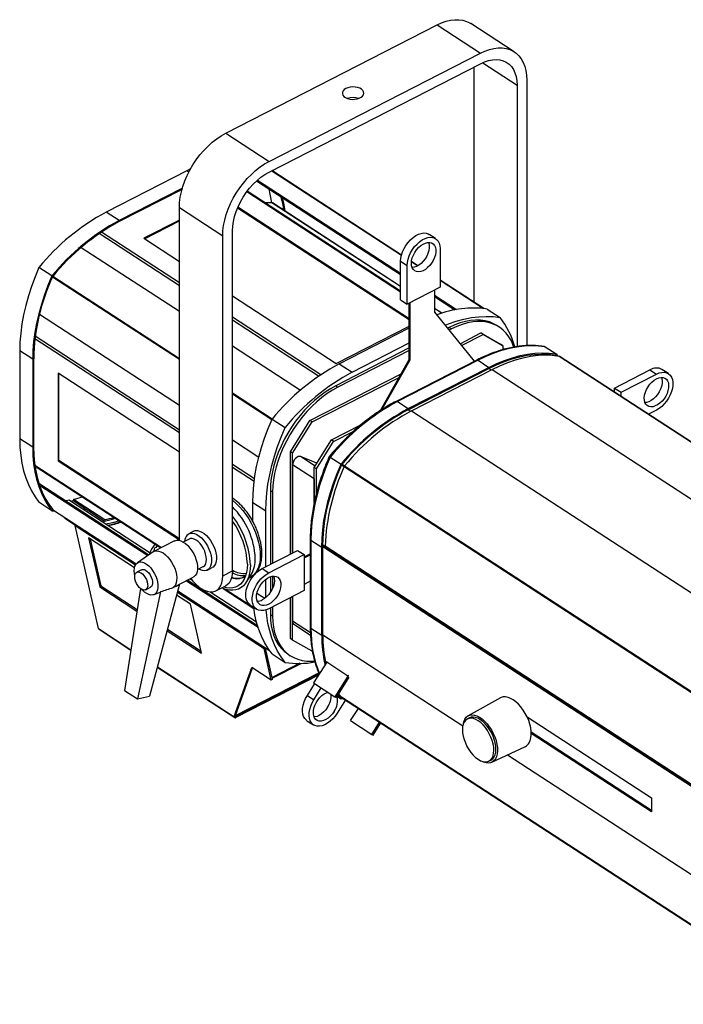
# Model space of a CAD drawing. Header units: millimetres. Extents: x 13 to 1260, y -855 to 464.
# Tile 2 of 4: x 518 to 924, y -749 to -146. Entities that reach past the tile are written whole.
import ezdxf

# ---------------------------------------------------------------- set-up
doc = ezdxf.new("R2010")
doc.units = ezdxf.units.MM

msp = doc.modelspace()

# ---------------------------------------------------------------- linework, layer by layer
at = {"color": 7, "linetype": 'Continuous', "lineweight": 25}
for p, q in [((643.94, -215.22), (773.34, -148.93)), ((773.34, -148.93), (799.89, -166.2)), ((820.61, -165.38), (794.07, -148.11)), ((670.49, -232.49), (799.89, -166.2)), ((670.49, -239.02), (799.89, -172.74)), ((795.78, -174.84), (795.78, -318.6)), ((801.31, -172.06), (822.33, -185.74)), ((822.33, -185.74), (822.33, -345.91)), ((828.32, -182.67), (828.32, -345.34)), ((643.94, -215.22), (670.49, -232.49)), ((620.05, -238.22), (570.68, -263.5)), ((622.38, -237.06), (620.05, -238.22)), ((621.32, -239.04), (620.05, -238.22)), ((672.12, -238.18), (751.59, -289.88)), ((751.6, -289.85), (672.16, -238.16)), ((662.81, -244.43), (751.06, -301.85)), ((663.35, -243.95), (751.06, -301.02)), ((617.36, -248.85), (578.64, -268.69)), ((617.14, -249.62), (578.64, -269.34)), ((751.06, -312.49), (656.78, -251.15)), ((751.06, -311.88), (657.08, -250.74)), ((672.15, -257.86), (668.04, -257.87)), ((751.06, -309.19), (672.15, -257.86)), ((751.06, -309.06), (672.52, -257.96)), ((578.64, -268.69), (570.68, -263.5)), ((615.52, -260.8), (642.06, -278.08)), ((615.52, -464.6), (615.52, -260.8)), ((651.19, -260.89), (756.37, -329.32)), ((756.37, -328.83), (651.36, -260.51)), ((615.52, -268.49), (593.82, -279.61)), ((594.24, -279.88), (615.52, -268.98)), ((615.52, -308.62), (566.41, -276.67)), ((567.93, -275.65), (615.52, -306.61)), ((648.05, -483.23), (648.05, -275.01)), ((772.5, -279.79), (768.52, -277.2)), ((593.82, -279.61), (615.52, -293.72)), ((642.06, -486.29), (642.06, -278.08)), ((555.42, -285.14), (615.52, -324.24)), ((555.78, -284.84), (555.63, -285.28)), ((775.23, -285.93), (775.23, -309.61)), ((751.06, -293.69), (755.04, -296.28)), ((751.06, -317.37), (751.06, -293.69)), ((761.67, -296.4), (757.72, -293.83)), ((757.72, -293.87), (761.63, -296.42)), ((537.49, -302.65), (529.52, -297.47)), ((755.04, -319.96), (755.04, -296.28)), ((537.83, -303.11), (615.52, -353.66)), ((538.07, -302.73), (615.52, -353.11)), ((801.95, -322.61), (775.23, -305.23)), ((775.23, -305.27), (801.88, -322.6)), ((775.23, -309.61), (755.04, -319.96)), ((771.78, -311.38), (771.78, -324.81)), ((648.05, -314.89), (711.62, -356.25)), ((751.06, -317.37), (755.04, -319.96)), ((756.37, -353.77), (756.37, -319.28)), ((756.9, -354.11), (756.9, -319.01)), ((771.78, -314.5), (785.2, -323.23)), ((771.78, -315.33), (784.21, -323.42)), ((776.3, -325.48), (771.78, -322.54)), ((776.16, -325.52), (771.78, -322.68)), ((771.78, -324.81), (796.16, -354.91)), ((803.96, -322.91), (811.93, -328.09)), ((529.91, -326.16), (529.84, -326.23)), ((529.87, -326.14), (615.52, -381.86)), ((648.05, -327.77), (702.22, -363.02)), ((700.71, -364.05), (648.05, -329.79)), ((773.44, -326.45), (772.74, -325.99)), ((711.62, -356.25), (756.37, -333.33)), ((713.44, -356.39), (756.37, -334.4)), ((780.87, -334.21), (779.83, -334.75)), ((782.2, -335.08), (780.71, -335.84)), ((780.87, -334.21), (782.2, -335.08)), ((787.43, -344.13), (800.24, -337.56)), ((801.57, -338.42), (800.24, -337.56)), ((800.24, -337.56), (812.21, -344.5)), ((811.37, -333.92), (810.05, -333.05)), ((615.52, -398.8), (527.03, -341.24)), ((527.27, -339.4), (615.52, -396.82)), ((721.4, -361.57), (756.37, -343.66)), ((788.31, -345.22), (801.57, -338.42)), ((801.57, -338.42), (813.54, -345.36)), ((525.68, -353.62), (517.72, -348.44)), ((517.72, -348.44), (517.72, -402.33)), ((648.05, -345.41), (689.77, -372.55)), ((756.37, -346.76), (711.31, -369.84)), ((756.37, -348.31), (712.63, -370.71)), ((813.54, -345.36), (812.21, -344.5)), ((813.54, -345.36), (813.54, -347.81)), ((839.6, -346.09), (846.24, -350.41)), ((525.68, -353.62), (525.68, -407.52)), ((526.28, -353.32), (526.28, -407.21)), ((738.69, -385.02), (756.37, -353.77)), ((739.83, -384.3), (756.9, -354.11)), ((797.63, -354.16), (748.26, -379.44)), ((798.45, -354.29), (749.08, -379.58)), ((756.37, -353.77), (756.9, -354.11)), ((798.45, -354.29), (805.09, -358.61)), ((845.66, -351.08), (846.14, -351.4)), ((846.22, -351.41), (845.74, -351.1)), ((845.81, -351.11), (845.9, -351.22)), ((846.24, -350.41), (847.12, -351.53)), ((848.05, -351.68), (1134.77, -538.22)), ((1134.95, -538.29), (848.23, -351.75)), ((713.44, -356.39), (721.4, -361.57)), ((755.72, -383.89), (805.09, -358.61)), ((755.72, -384.55), (805.09, -359.26)), ((757.71, -385.19), (807.08, -359.9)), ((805.09, -359.26), (806.52, -360.19)), ((807.08, -359.9), (1093.79, -546.44)), ((882.06, -371.29), (903.75, -360.18)), ((903.75, -360.18), (907.74, -362.77)), ((915.1, -362.48), (911.12, -359.88)), ((615.52, -410.54), (541.21, -362.2)), ((541.21, -362.2), (541.21, -415.89)), ((541.66, -415.66), (541.66, -362.49)), ((695.52, -391.2), (751.38, -362.59)), ((696.85, -392.06), (750.15, -364.76)), ((886.04, -373.88), (907.74, -362.77)), ((711.31, -369.84), (712.63, -370.71)), ((882.06, -373.76), (882.06, -371.29)), ((882.06, -371.29), (886.04, -373.88)), ((648.05, -374.28), (672.45, -390.16)), ((648.05, -374.82), (672.2, -390.54)), ((749.08, -379.58), (755.72, -383.89)), ((886.04, -376.35), (886.04, -373.88)), ((755.72, -384.55), (757.15, -385.48)), ((757.71, -385.19), (1044.43, -571.73)), ((907.74, -384.81), (902.88, -387.3)), ((672.29, -390.35), (680.25, -395.54)), ((683.55, -410.4), (695.52, -391.2)), ((696.85, -392.06), (695.52, -391.2)), ((684.88, -411.26), (696.85, -392.06)), ((708.63, -403.1), (726.75, -393.82)), ((709.95, -403.96), (722.35, -397.61)), ((525.68, -407.52), (517.72, -402.33)), ((648.05, -403.03), (664.19, -413.53)), ((698.15, -419.9), (708.63, -403.1)), ((699.48, -420.76), (709.95, -403.96)), ((709.95, -403.96), (708.63, -403.1)), ((541.66, -415.66), (541.21, -415.89)), ((541.21, -415.89), (615.52, -464.24)), ((615.52, -463.72), (541.66, -415.66)), ((684.88, -411.26), (683.55, -410.4)), ((683.55, -472.97), (683.55, -410.4)), ((684.88, -472.29), (684.88, -411.26)), ((699.79, -417.27), (689.8, -413.24)), ((698.69, -419.03), (689.8, -413.24)), ((707.93, -413.54), (714.56, -417.86)), ((527.03, -418.5), (604.65, -469)), ((527.11, -419.07), (604.2, -469.23)), ((648.05, -417.98), (661.55, -426.77)), ((661.3, -428.59), (648.05, -419.97)), ((698.15, -426.89), (684.88, -418.26)), ((684.88, -418.26), (684.88, -472.29)), ((699.48, -420.76), (698.15, -419.9)), ((698.15, -441.29), (698.15, -419.9)), ((699.48, -435.67), (699.48, -420.76)), ((714.91, -418.32), (716.47, -419.34)), ((715.15, -417.93), (716.72, -418.96)), ((716.44, -419.41), (1003.16, -605.95)), ((716.73, -418.94), (1003.45, -605.49)), ((698.15, -426.89), (698.15, -441.29)), ((529.51, -429.63), (596.88, -473.46)), ((529.87, -430.72), (596.24, -473.91)), ((671.29, -434.03), (672.62, -434.89)), ((671.29, -434.03), (671.29, -479.25)), ((548.17, -439.98), (545.93, -440.31)), ((548.17, -439.98), (598.23, -472.55)), ((550.64, -439.35), (550.44, -440.24)), ((550.64, -439.35), (569.89, -451.87)), ((672.62, -434.89), (672.62, -478.57)), ((537.49, -446.39), (529.52, -441.21)), ((537.83, -445.58), (589.1, -478.94)), ((537.87, -445.63), (589.09, -478.96)), ((537.92, -445.7), (538.07, -445.72)), ((549, -440.52), (550.44, -440.24)), ((550.44, -440.24), (569.69, -452.76)), ((556.43, -445.35), (557.87, -445.07)), ((660.48, -441.33), (668.45, -446.51)), ((660.48, -452.92), (660.48, -441.33)), ((537.49, -446.39), (539.5, -446.69)), ((545.35, -450.5), (545.35, -451.04)), ((545.35, -451.04), (545.53, -450.61)), ((545.35, -451.04), (552.01, -455.37)), ((569.89, -451.87), (569.69, -452.76)), ((668.45, -480.71), (668.45, -446.51)), ((552.39, -455.08), (551.78, -455.55)), ((551.78, -455.55), (588.67, -479.55)), ((566.07, -518.6), (551.78, -455.55)), ((588.02, -481.35), (559.92, -463.08)), ((559.92, -463.08), (566.71, -493.02)), ((560.93, -463.73), (567.44, -492.47)), ((621.49, -463.74), (617.92, -465.57)), ((624.26, -458.96), (621.27, -460.5)), ((695.67, -463.82), (695.67, -517.72)), ((612.64, -464.91), (599.92, -471.42)), ((601.98, -467.78), (601.09, -468.88)), ((696.12, -464.51), (702.76, -468.83)), ((696.12, -464.51), (696.12, -518.41)), ((702.76, -522.72), (702.76, -468.83)), ((703.36, -467.55), (993.47, -656.3)), ((703.36, -468.24), (993.46, -656.99)), ((703.36, -522.42), (703.36, -468.53)), ((703.37, -467.29), (713.32, -473.77)), ((991.49, -654.64), (704.77, -468.1)), ((599.52, -471.66), (589.78, -478.33)), ((600.07, -470.5), (599.54, -471.65)), ((666.27, -481.82), (687.97, -470.71)), ((670.26, -484.41), (691.95, -473.3)), ((687.97, -470.71), (691.95, -473.3)), ((691.95, -474.66), (695.67, -472.75)), ((691.95, -473.3), (691.95, -495.35)), ((691.95, -475.27), (695.67, -473.37)), ((713.32, -473.77), (713.41, -473.72)), ((626.59, -482.48), (630.15, -480.66)), ((632.67, -482.75), (635.66, -481.21)), ((666.27, -481.82), (670.26, -484.41)), ((592.41, -482.57), (589.42, -484.1)), ((615.63, -491.46), (624.04, -487.16)), ((622.16, -488.12), (623.13, -488.75)), ((642.06, -486.29), (648.05, -483.23)), ((656.13, -486.26), (655.38, -486.79)), ((656.35, -490.44), (659.65, -485.31)), ((658.24, -487.5), (659.16, -487.03)), ((660.48, -486.78), (660.48, -486.2)), ((671.29, -486.82), (671.29, -496.33)), ((672.62, -486.48), (672.62, -493.92)), ((567.44, -492.47), (566.71, -493.02)), ((566.71, -493.02), (589.56, -507.88)), ((567.44, -492.47), (589.7, -506.95)), ((591.72, -494.02), (581.99, -556.53)), ((594.89, -494.78), (597.88, -493.25)), ((615.63, -491.46), (597.19, -560.05)), ((619.88, -489.29), (663.73, -517.82)), ((620.62, -488.91), (663.4, -516.74)), ((637.91, -495.46), (643.89, -492.39)), ((642.28, -494), (661.19, -506.31)), ((668.45, -499.54), (668.45, -488.44)), ((695.67, -489.62), (691.95, -491.52)), ((603.97, -496.17), (589.95, -561.63)), ((599.78, -497.86), (602.78, -496.78)), ((622.38, -503.71), (613.83, -498.15)), ((614.34, -496.25), (667.39, -530.77)), ((614.54, -495.52), (670.76, -532.09)), ((614.55, -495.5), (670.72, -532.05)), ((634.45, -496.11), (662.79, -514.55)), ((643.96, -494.57), (661.12, -505.74)), ((663.06, -496.89), (667.85, -500.01)), ((691.95, -495.35), (670.26, -506.46)), ((683.55, -524.71), (683.55, -499.65)), ((684.88, -525.58), (684.88, -498.97)), ((684.88, -498.97), (684.88, -514.14)), ((629.17, -533.66), (622.38, -503.71)), ((658.91, -504.16), (662.89, -506.75)), ((671.29, -505.93), (671.29, -509.97)), ((672.62, -505.25), (672.62, -510.83)), ((671.29, -509.97), (672.62, -510.83)), ((695.76, -521.22), (684.88, -514.14)), ((685.69, -515.96), (695.83, -522.56)), ((696.12, -518.41), (702.76, -522.72)), ((566.07, -518.6), (585.89, -531.5)), ((566.33, -519), (585.85, -531.71)), ((607.99, -519.88), (629.17, -533.66)), ((608.23, -519), (628.9, -532.45)), ((703.36, -522.42), (789.12, -578.22)), ((668.01, -530.3), (667.39, -530.77)), ((672.52, -549.62), (668.16, -530.4)), ((672.36, -548.5), (668.28, -530.48)), ((684.88, -525.58), (683.55, -524.71)), ((696.85, -532.51), (684.88, -525.58)), ((792.01, -524.86), (791.7, -525.02)), ((671.79, -550.17), (667.39, -530.77)), ((672.29, -534.1), (680.25, -539.28)), ((682.13, -534.31), (683.46, -535.18)), ((601.99, -542.21), (649.42, -573.07)), ((602.04, -542.01), (649.16, -572.66)), ((649.12, -572.46), (659.84, -542.39)), ((671.79, -550.17), (659.84, -542.39)), ((689.34, -539.8), (672.36, -548.5)), ((672.38, -548.99), (690.07, -539.92)), ((705.79, -539.22), (697.77, -551.89)), ((718.74, -547.64), (705.79, -539.22)), ((649.85, -571.91), (660.28, -542.68)), ((649.93, -571.82), (700.91, -545.71)), ((649.93, -571.82), (658.6, -547.38)), ((701.11, -546.14), (650.19, -572.22)), ((700.8, -547.11), (650.19, -573.04)), ((718.74, -547.64), (710.71, -560.31)), ((719.33, -548.41), (711.5, -560.79)), ((719.23, -547.94), (718.74, -547.64)), ((672.52, -549.62), (671.79, -550.17)), ((693.92, -559.53), (698.42, -552.31)), ((697.77, -551.89), (710.71, -560.31)), ((581.99, -556.53), (589.95, -561.63)), ((589.95, -561.63), (597.19, -560.05)), ((693.92, -559.53), (697.9, -562.12)), ((697.9, -562.12), (702.4, -554.9)), ((710.71, -560.31), (711.5, -560.79)), ((712.03, -559.95), (714.56, -561.6)), ((714.56, -561.6), (712.62, -559.01)), ((715, -560.91), (713.06, -558.31)), ((1003.62, -748.58), (714.81, -560.67)), ((717.23, -562.29), (712.18, -570.4)), ((716.63, -561.91), (714.56, -561.6)), ((714.89, -560.77), (1003.69, -748.67)), ((715.13, -560.93), (715, -560.91)), ((812.24, -561.04), (792.37, -572.01)), ((649.12, -572.46), (649.85, -571.91)), ((649.16, -572.66), (649.12, -572.46)), ((649.89, -572.11), (649.16, -572.66)), ((649.89, -572.11), (649.85, -571.91)), ((649.87, -572.02), (650.19, -572.22)), ((649.9, -571.77), (649.93, -571.82)), ((650.19, -573.04), (650.19, -572.22)), ((720.42, -574.93), (725.15, -567.45)), ((828.54, -572.71), (904.79, -622.32)), ((693.69, -574.98), (697.68, -577.57)), ((720.42, -574.93), (733.36, -583.35)), ((733.36, -583.35), (738.1, -575.87)), ((734.15, -583.82), (738.86, -576.37)), ((793.19, -573.28), (791.92, -573.93)), ((733.36, -583.35), (734.15, -583.82)), ((904.79, -630.04), (831.05, -582.06)), ((904.79, -630.73), (831.08, -582.77)), ((806.96, -600.49), (827.47, -590.78)), ((816.45, -596), (993.46, -711.16)), ((805.14, -599.74), (806.41, -599.09)), ((904.79, -622.32), (904.79, -630.73))]:
    msp.add_line(p, q, dxfattribs=at)
at = {"color": 7, "linetype": 'Continuous', "lineweight": 25, "flags": 128}
for points in [[(773.34, -148.93), (776.13, -147.65), (778.89, -146.69), (781.59, -146.04), (784.22, -145.72), (786.74, -145.73), (789.14, -146.07), (791.38, -146.74), (793.44, -147.72), (794.07, -148.11)], [(799.89, -166.2), (802.68, -164.93), (805.44, -163.96), (808.14, -163.31), (810.77, -162.99), (813.29, -163), (815.68, -163.34), (817.92, -164.01), (819.99, -165), (821.86, -166.29), (823.53, -167.89), (824.96, -169.77), (826.15, -171.91), (827.09, -174.29), (827.77, -176.9), (828.18, -179.7), (828.32, -182.67)], [(799.89, -172.74), (802.4, -171.6), (804.88, -170.79), (807.3, -170.31), (809.63, -170.18), (811.83, -170.38), (813.88, -170.91), (815.76, -171.78), (817.44, -172.97), (818.89, -174.47), (820.11, -176.25), (821.07, -178.29), (821.77, -180.58), (822.19, -183.07), (822.33, -185.74)], [(717.54, -187.86), (716.51, -188.52), (715.79, -189.3), (715.39, -190.15), (715.34, -191.04), (715.65, -191.9), (716.29, -192.71), (717.24, -193.4), (718.44, -193.95), (719.83, -194.32), (721.33, -194.51), (722.86, -194.48), (724.34, -194.25), (725.69, -193.83), (726.84, -193.25), (727.72, -192.52), (728.29, -191.7), (728.51, -190.83), (728.38, -189.94), (727.9, -189.1), (727.1, -188.35), (726.02, -187.72), (724.71, -187.26), (723.26, -186.98), (721.73, -186.9), (720.22, -187.03), (718.79, -187.35), (717.54, -187.86)], [(615.52, -260.8), (615.65, -257.69), (616.06, -254.47), (616.74, -251.17), (617.68, -247.82), (618.87, -244.46), (620.31, -241.11), (621.97, -237.81), (623.84, -234.6), (625.91, -231.5), (628.15, -228.53), (630.54, -225.74), (633.06, -223.15), (635.69, -220.78), (638.39, -218.65), (641.15, -216.79), (643.94, -215.22)], [(642.06, -278.08), (642.2, -274.96), (642.61, -271.74), (643.29, -268.44), (644.23, -265.09), (645.42, -261.73), (646.85, -258.38), (648.52, -255.09), (650.39, -251.87), (652.46, -248.77), (654.7, -245.81), (657.09, -243.02), (659.61, -240.42), (662.24, -238.05), (664.94, -235.92), (667.7, -234.06), (670.49, -232.49)], [(648.05, -275.01), (648.19, -272.2), (648.61, -269.27), (649.31, -266.28), (650.27, -263.24), (651.49, -260.22), (652.94, -257.23), (654.62, -254.32), (656.5, -251.53), (658.55, -248.89), (660.75, -246.43), (663.08, -244.19), (665.49, -242.19), (667.97, -240.46), (670.49, -239.02)], [(680.26, -262.99), (679.63, -259.08), (678.66, -254.75)], [(751.06, -293.69), (751.19, -291.8), (751.6, -289.83), (752.27, -287.82), (753.19, -285.83), (754.32, -283.91), (755.63, -282.12), (757.1, -280.5), (758.68, -279.1), (760.32, -277.96), (761.99, -277.1), (763.63, -276.56), (765.21, -276.34), (766.68, -276.46), (767.99, -276.9), (768.52, -277.2)], [(755.04, -296.28), (755.18, -294.39), (755.59, -292.42), (756.26, -290.41), (757.17, -288.42), (758.3, -286.5), (759.61, -284.71), (761.08, -283.09), (762.66, -281.69), (764.3, -280.55), (765.97, -279.69), (767.62, -279.15), (769.19, -278.93), (770.66, -279.05), (771.98, -279.49), (773.11, -280.25), (774.02, -281.31), (774.69, -282.63), (775.1, -284.19), (775.23, -285.93)], [(757.66, -294.94), (757.79, -293.32), (758.19, -291.63), (758.84, -289.91), (759.72, -288.24), (760.8, -286.68), (762.03, -285.27), (763.37, -284.07), (764.78, -283.13), (766.2, -282.48), (767.58, -282.14), (768.88, -282.12), (770.04, -282.43), (771.02, -283.05), (771.79, -283.96), (772.31, -285.13), (772.58, -286.52), (772.58, -288.07), (772.31, -289.73), (771.79, -291.44), (771.02, -293.14), (770.04, -294.77), (768.88, -296.26), (767.58, -297.57), (766.2, -298.64), (764.78, -299.44), (763.37, -299.94), (762.03, -300.13), (760.8, -299.98), (759.72, -299.51), (758.84, -298.74), (758.19, -297.7), (757.79, -296.41), (757.66, -294.94)], [(768.17, -282.09), (768.33, -282.54), (768.6, -283.93), (768.6, -285.48), (768.33, -287.14), (767.8, -288.85), (767.03, -290.55), (766.05, -292.18), (764.89, -293.67), (763.6, -294.98), (762.22, -296.05), (760.8, -296.85), (759.39, -297.35), (758.12, -297.53)], [(529.52, -297.47), (527.1, -303.26), (524.94, -309.07), (523.04, -314.87), (521.43, -320.66), (520.1, -326.39), (519.06, -332.06), (518.32, -337.64), (517.87, -343.11), (517.72, -348.44)], [(537.49, -302.65), (535.06, -308.44), (532.9, -314.25), (531.01, -320.06), (529.39, -325.84), (528.07, -331.58), (527.03, -337.24), (526.28, -342.82), (525.83, -348.29), (525.68, -353.62)], [(778.28, -332.83), (780.39, -332.01), (785.15, -330.38), (789.85, -329.11), (794.49, -328.19), (799.03, -327.62), (803.46, -327.42), (807.76, -327.57), (811.93, -328.09)], [(810.05, -333.05), (807.97, -331.87), (805.45, -330.83), (802.76, -330.11), (799.92, -329.72), (796.95, -329.66), (793.86, -329.92), (790.69, -330.52), (787.46, -331.43), (784.18, -332.67), (780.87, -334.21)], [(820.41, -346.2), (820.05, -345.19), (818.85, -342.44), (817.39, -339.94), (815.7, -337.71), (813.78, -335.75), (811.64, -334.09), (809.3, -332.74), (806.78, -331.7), (804.09, -330.98), (801.24, -330.58), (798.27, -330.52), (795.19, -330.79), (792.02, -331.38), (788.78, -332.3), (785.5, -333.53), (782.2, -335.08)], [(839.6, -346.09), (835.44, -345.58), (831.13, -345.42), (826.7, -345.63), (822.16, -346.19), (817.53, -347.11), (812.82, -348.39), (808.06, -350.02), (803.27, -351.98), (798.45, -354.29)], [(805.09, -358.61), (809.9, -356.3), (814.7, -354.33), (819.46, -352.71), (824.17, -351.43), (828.8, -350.51), (833.34, -349.95), (837.77, -349.74), (842.08, -349.9), (846.24, -350.41)], [(805.09, -359.26), (809.85, -356.98), (814.6, -355.03), (819.3, -353.42), (823.96, -352.15), (828.54, -351.24), (833.04, -350.67), (837.42, -350.46), (841.68, -350.61), (845.81, -351.11)], [(807.08, -359.9), (811.87, -357.61), (816.64, -355.65), (821.38, -354.03), (826.07, -352.75), (830.68, -351.82), (835.2, -351.25), (839.61, -351.04), (843.9, -351.18), (848.05, -351.68)], [(907.74, -362.77), (909.4, -362.07), (911.02, -361.69), (912.54, -361.63), (913.94, -361.91), (915.17, -362.52), (916.19, -363.43), (916.98, -364.63), (917.53, -366.07), (917.8, -367.73), (917.8, -369.55), (917.53, -371.48), (916.98, -373.48), (916.19, -375.49), (915.17, -377.45), (913.94, -379.31), (912.54, -381.02), (911.02, -382.54), (909.4, -383.81), (907.74, -384.81)], [(907.74, -365.63), (909.15, -365.05), (910.52, -364.79), (911.78, -364.85), (912.9, -365.24), (913.83, -365.93), (914.54, -366.91), (915.01, -368.14), (915.21, -369.58), (915.14, -371.16), (914.8, -372.84), (914.21, -374.56), (913.39, -376.24), (912.36, -377.84), (911.16, -379.29), (909.84, -380.55), (908.45, -381.56), (907.03, -382.28), (905.63, -382.7), (904.31, -382.8), (903.11, -382.58), (902.08, -382.03), (901.26, -381.19), (900.67, -380.08), (900.33, -378.75), (900.26, -377.23), (900.47, -375.59), (900.93, -373.88), (901.64, -372.18), (902.57, -370.53), (903.69, -368.99), (904.96, -367.63), (906.32, -366.5), (907.74, -365.63)], [(910.77, -364.77), (911.02, -365.55), (911.23, -366.98), (911.16, -368.57), (910.82, -370.25), (910.23, -371.96), (909.41, -373.65), (908.38, -375.25), (907.18, -376.7), (905.86, -377.96), (904.47, -378.96), (903.04, -379.69), (901.65, -380.11), (900.72, -380.22)], [(711.31, -369.84), (708, -371.69), (704.72, -373.81), (701.48, -376.21), (698.31, -378.87), (695.23, -381.76), (692.26, -384.87), (689.42, -388.17), (686.73, -391.65), (684.2, -395.27), (681.86, -399.02), (679.73, -402.87), (677.8, -406.8), (676.11, -410.77), (674.66, -414.75), (673.46, -418.73), (672.51, -422.68), (671.83, -426.56), (671.43, -430.35), (671.29, -434.03)], [(712.63, -370.71), (709.33, -372.55), (706.05, -374.68), (702.81, -377.08), (699.64, -379.73), (696.56, -382.62), (693.59, -385.73), (690.75, -389.03), (688.05, -392.51), (685.53, -396.14), (683.19, -399.89), (681.05, -403.74), (679.13, -407.66), (677.44, -411.63), (675.99, -415.62), (674.78, -419.6), (673.84, -423.54), (673.16, -427.42), (672.75, -431.21), (672.62, -434.89)], [(660.48, -441.33), (660.63, -435.99), (661.08, -430.52), (661.82, -424.95), (662.86, -419.28), (664.19, -413.54), (665.8, -407.76), (667.7, -401.95), (669.86, -396.14), (672.29, -390.35)], [(668.45, -446.51), (668.6, -441.17), (669.04, -435.71), (669.79, -430.13), (670.83, -424.46), (672.16, -418.72), (673.77, -412.94), (675.66, -407.13), (677.82, -401.32), (680.25, -395.54)], [(517.72, -402.33), (517.87, -407.52), (518.32, -412.52), (519.06, -417.34), (520.1, -421.94), (521.43, -426.32), (523.04, -430.45), (524.94, -434.32), (527.1, -437.91), (529.52, -441.21)], [(525.68, -407.52), (525.83, -412.7), (526.28, -417.71), (527.03, -422.52), (528.07, -427.13), (529.39, -431.5), (531.01, -435.63), (532.9, -439.5), (535.06, -443.09), (537.49, -446.39)], [(526.28, -407.21), (526.43, -412.33), (526.87, -417.29), (527.61, -422.05), (528.63, -426.61), (529.94, -430.94), (531.53, -435.03), (533.4, -438.86), (535.53, -442.42), (537.92, -445.7)], [(689.8, -413.24), (689.08, -413.12), (688.26, -413.29), (687.42, -413.73), (686.61, -414.41), (685.9, -415.28), (685.35, -416.26), (685, -417.28), (684.88, -418.26)], [(707.93, -413.54), (705.5, -419.33), (703.34, -425.14), (701.45, -430.95), (699.83, -436.73), (698.5, -442.47), (697.46, -448.13), (696.72, -453.71), (696.27, -459.18), (696.12, -464.51)], [(702.76, -468.83), (702.91, -463.5), (703.36, -458.03), (704.1, -452.45), (705.14, -446.78), (706.47, -441.05), (708.08, -435.26), (709.97, -429.46), (712.14, -423.65), (714.56, -417.86)], [(703.36, -468.53), (703.51, -463.25), (703.95, -457.84), (704.68, -452.33), (705.71, -446.72), (707.02, -441.05), (708.61, -435.33), (710.47, -429.58), (712.61, -423.84), (715, -418.11)], [(648.05, -439.88), (648.33, -440.1), (650.41, -441.89), (652.44, -443.93), (654.39, -446.2), (656.24, -448.66), (657.97, -451.28), (659.54, -454.04), (660.95, -456.89), (662.17, -459.81), (663.2, -462.75), (664, -465.68), (664.59, -468.56), (664.94, -471.35), (665.06, -474.02)], [(558.63, -445.57), (557.94, -445.71), (557.19, -445.85)], [(570.47, -454.49), (574.73, -453.56), (578.5, -452.51)], [(620.29, -461.22), (621.22, -460.52), (622.31, -460.15), (623.54, -460.1), (624.86, -460.38), (626.25, -460.98), (627.66, -461.9), (629.04, -463.09), (630.37, -464.53), (631.6, -466.17), (632.7, -467.96), (633.63, -469.87), (634.37, -471.82), (634.9, -473.77), (635.2, -475.66), (635.26, -477.43), (635.08, -479.03), (634.67, -480.42), (634.04, -481.56), (633.21, -482.41), (632.2, -482.95), (631.03, -483.16), (629.75, -483.05), (628.39, -482.6), (627.37, -482.08)], [(630.15, -480.66), (630.31, -480.57), (631.09, -479.89), (631.66, -478.91), (632.01, -477.68), (632.12, -476.24), (631.99, -474.64), (631.62, -472.95), (631.03, -471.23), (630.24, -469.55), (629.28, -467.97), (628.18, -466.55), (627, -465.35), (625.77, -464.41), (624.54, -463.77), (623.36, -463.46), (622.27, -463.48), (621.49, -463.74)], [(624.26, -458.96), (625.3, -458.61), (626.53, -458.56), (627.85, -458.85), (629.24, -459.45), (630.65, -460.36), (632.04, -461.56), (633.36, -462.99), (634.59, -464.63), (635.69, -466.43), (636.62, -468.34), (637.36, -470.29), (637.89, -472.24), (638.19, -474.12), (638.25, -475.89), (638.08, -477.5), (637.67, -478.89), (637.04, -480.02), (636.2, -480.88), (635.66, -481.21)], [(612.64, -464.91), (612.81, -464.82), (613.93, -464.52), (615.18, -464.54), (616.52, -464.89), (617.92, -465.57), (619.33, -466.54), (620.7, -467.79), (622.01, -469.27), (623.22, -470.95), (624.28, -472.78), (625.17, -474.7), (625.87, -476.66), (626.35, -478.59), (626.6, -480.46), (626.61, -482.2), (626.38, -483.76), (625.92, -485.1), (625.25, -486.18), (624.37, -486.96), (624.04, -487.16)], [(599.52, -471.66), (600.36, -471.23), (601.52, -471), (602.8, -471.11), (604.16, -471.55), (605.56, -472.3), (606.96, -473.34), (608.32, -474.65), (609.61, -476.19), (610.78, -477.91), (611.8, -479.76), (612.65, -481.69), (613.29, -483.65), (613.71, -485.57), (613.91, -487.41), (613.86, -489.11), (613.57, -490.62), (613.06, -491.9), (612.34, -492.91), (611.42, -493.62), (611.42, -493.62)], [(665.06, -474.02), (664.94, -476.54), (664.59, -478.87), (664, -480.99), (663.2, -482.87), (662.17, -484.48), (660.95, -485.8), (659.54, -486.82), (659.16, -487.03)], [(587.85, -483.23), (587.95, -481.69), (588.29, -480.36), (588.85, -479.27), (589.61, -478.45), (590.55, -477.94), (591.64, -477.75), (592.84, -477.89), (594.11, -478.34), (595.42, -479.11), (596.72, -480.16), (597.96, -481.45), (599.12, -482.96), (600.15, -484.62), (601.02, -486.39), (601.7, -488.21), (602.17, -490.02), (602.41, -491.76), (602.42, -493.38), (602.2, -494.82), (601.75, -496.04), (601.09, -497), (600.23, -497.66), (599.22, -498.01), (598.07, -498.04), (596.83, -497.74), (595.53, -497.13), (594.23, -496.22), (592.95, -495.04), (592.48, -494.54)], [(659, -479.61), (658.88, -482.27), (658.53, -484.75), (657.94, -487.02), (657.13, -489.05), (656.1, -490.82), (654.86, -492.31), (653.44, -493.49), (651.84, -494.37), (650.08, -494.92), (648.19, -495.15), (646.18, -495.04), (644.08, -494.61), (641.91, -493.85), (641.44, -493.65)], [(657.17, -479.15), (657.05, -481.75), (656.69, -484.16), (656.1, -486.35), (655.28, -488.3), (654.24, -489.98), (653, -491.38), (651.57, -492.47), (649.96, -493.24), (648.21, -493.69), (646.32, -493.8), (644.33, -493.58), (642.5, -493.11)], [(658.91, -504.16), (658.84, -504.11), (657.82, -503.2), (657.03, -502.01), (656.48, -500.56), (656.21, -498.91), (656.21, -497.09), (656.48, -495.15), (657.03, -493.15), (657.82, -491.14), (658.84, -489.18), (660.07, -487.32), (661.47, -485.61), (662.99, -484.1), (664.61, -482.82), (666.27, -481.82)], [(588.21, -486.2), (587.98, -484.92), (587.85, -483.23)], [(588.17, -486.89), (588.29, -485.75), (588.65, -484.83), (589.23, -484.21), (590, -483.92), (590.9, -483.97), (591.88, -484.37), (592.87, -485.09), (593.82, -486.08), (594.67, -487.28), (595.36, -488.61), (595.85, -490), (596.1, -491.36), (596.11, -492.59), (595.87, -493.63), (595.4, -494.4), (594.72, -494.86), (593.88, -494.98), (592.93, -494.75), (591.94, -494.19), (590.96, -493.33), (590.05, -492.23), (589.27, -490.95), (588.68, -489.57), (588.31, -488.19), (588.17, -486.89)], [(592.41, -482.57), (592.99, -482.39), (593.89, -482.44), (594.87, -482.84), (595.86, -483.55), (596.82, -484.54), (597.66, -485.75), (598.35, -487.08), (598.84, -488.47), (599.1, -489.82), (599.1, -491.06), (598.86, -492.09), (598.39, -492.87), (597.88, -493.25)], [(628.79, -493.99), (630.68, -495.05), (632.53, -495.76), (634.3, -496.1), (635.97, -496.07), (637.48, -495.66), (638.82, -494.88), (639.96, -493.75), (640.86, -492.3), (641.53, -490.55), (641.93, -488.53), (642.06, -486.29)], [(648.05, -483.23), (647.91, -485.47), (647.51, -487.48), (646.85, -489.23), (645.94, -490.69), (644.81, -491.81), (643.89, -492.39)], [(670.26, -506.46), (668.59, -507.16), (666.98, -507.54), (665.45, -507.59), (664.05, -507.31), (662.83, -506.71), (661.8, -505.79), (661.01, -504.6), (660.47, -503.15), (660.19, -501.5), (660.19, -499.68), (660.47, -497.74), (661.01, -495.74), (661.8, -493.74), (662.83, -491.77), (664.05, -489.91), (665.45, -488.2), (666.98, -486.69), (668.59, -485.41), (670.26, -484.41)], [(670.26, -503.6), (668.84, -504.18), (667.48, -504.44), (666.21, -504.38), (665.09, -503.99), (664.16, -503.29), (663.45, -502.31), (662.99, -501.08), (662.78, -499.65), (662.85, -498.06), (663.19, -496.38), (663.78, -494.67), (664.6, -492.98), (665.63, -491.38), (666.83, -489.93), (668.15, -488.68), (669.54, -487.67), (670.97, -486.94), (672.36, -486.52), (673.68, -486.42), (674.88, -486.65), (675.91, -487.19), (676.73, -488.03), (677.32, -489.14), (677.66, -490.48), (677.73, -492), (677.52, -493.64), (677.06, -495.34), (676.35, -497.05), (675.42, -498.7), (674.3, -500.23), (673.04, -501.59), (671.67, -502.73), (670.26, -503.6)], [(673.29, -486.42), (673.34, -486.55), (673.68, -487.89), (673.74, -489.4), (673.54, -491.05), (673.08, -492.75), (672.37, -494.46), (671.43, -496.11), (670.32, -497.64), (669.05, -499), (667.69, -500.14), (666.27, -501.01)], [(672.29, -534.1), (669.86, -530.79), (667.7, -527.2), (665.8, -523.33), (664.19, -519.2), (662.86, -514.83), (661.82, -510.22), (661.1, -505.58)], [(680.25, -539.28), (677.82, -535.98), (675.66, -532.38), (673.77, -528.51), (672.16, -524.38), (670.83, -520.01), (669.79, -515.4), (669.04, -510.59), (668.7, -507.12)], [(671.29, -509.97), (671.43, -513.5), (671.83, -516.88), (672.51, -520.06), (673.46, -523.04), (674.66, -525.79), (676.11, -528.29), (677.8, -530.52), (679.73, -532.48), (681.86, -534.14), (682.13, -534.31)], [(672.62, -510.83), (672.75, -514.37), (673.16, -517.74), (673.84, -520.93), (674.78, -523.9), (675.99, -526.65), (677.44, -529.15), (679.13, -531.39), (681.05, -533.34), (683.19, -535), (685.53, -536.35), (688.05, -537.4), (690.75, -538.11), (693.59, -538.51), (696.56, -538.57), (698.28, -538.46)], [(705.79, -539.22), (705.96, -538.98), (706.14, -538.79)], [(719.08, -547.21), (718.91, -547.4), (718.74, -547.64)], [(693.69, -574.98), (693.35, -574.74), (692.38, -573.75), (691.65, -572.49), (691.17, -570.99), (690.97, -569.29), (691.04, -567.44), (691.38, -565.48), (691.98, -563.47), (692.84, -561.47), (693.92, -559.53)], [(710.33, -569.32), (709.23, -570.87), (707.98, -572.26), (706.63, -573.42), (705.22, -574.33), (703.8, -574.95), (702.42, -575.25), (701.15, -575.22), (700.01, -574.88), (699.05, -574.22), (698.31, -573.27), (697.81, -572.07), (697.58, -570.66), (697.61, -569.09), (697.91, -567.42), (698.47, -565.71), (699.27, -564.01), (700.28, -562.4), (701.45, -560.93), (702.76, -559.65), (704.15, -558.61), (705.57, -557.84), (706.42, -557.52)], [(829.84, -588.52), (830.48, -587.1), (830.89, -585.44), (831.07, -583.58), (831.02, -581.56), (830.73, -579.41), (830.21, -577.18), (829.47, -574.93), (828.54, -572.7), (827.41, -570.53), (826.14, -568.48), (824.73, -566.58), (823.22, -564.88), (821.64, -563.42), (820.02, -562.22), (818.41, -561.31), (816.83, -560.71), (815.31, -560.43), (813.9, -560.48), (812.62, -560.86), (812.24, -561.04)], [(712.18, -570.4), (710.91, -572.22), (709.47, -573.89), (707.92, -575.35), (706.29, -576.56), (704.62, -577.49), (702.97, -578.11), (701.37, -578.41), (699.87, -578.38), (698.51, -578.01), (697.33, -577.33), (696.36, -576.34), (695.63, -575.08), (695.16, -573.58), (694.95, -571.88), (695.02, -570.03), (695.36, -568.07), (695.97, -566.06), (696.82, -564.06), (697.9, -562.12)], [(706.35, -566.73), (705.25, -568.28), (704, -569.66), (702.65, -570.83), (701.23, -571.74), (699.82, -572.35), (698.44, -572.66), (698.02, -572.68)], [(649.16, -572.66), (649.22, -572.82), (649.3, -572.95), (649.4, -573.05), (649.53, -573.12), (649.68, -573.15), (649.84, -573.15), (650.01, -573.11), (650.19, -573.04)], [(649.89, -572.11), (649.91, -572.16), (649.93, -572.2), (649.96, -572.22), (650, -572.24), (650.04, -572.25), (650.09, -572.25), (650.13, -572.24), (650.19, -572.22)], [(790.37, -574.05), (791.2, -572.93), (792.22, -572.1), (793.42, -571.59), (794.75, -571.41), (796.2, -571.55), (797.73, -572.03), (799.31, -572.82), (800.89, -573.9), (802.46, -575.27), (803.96, -576.87), (805.37, -578.69), (806.65, -580.67), (807.79, -582.77), (808.74, -584.95), (809.49, -587.16), (810.03, -589.35), (810.34, -591.47), (810.41, -593.47), (810.25, -595.3), (809.85, -596.93), (809.23, -598.32), (808.4, -599.45), (807.37, -600.27), (806.18, -600.78), (804.84, -600.96), (803.39, -600.82), (801.86, -600.34), (800.67, -599.78)], [(808.35, -597.19), (808.93, -595.86), (809.29, -594.29), (809.42, -592.52), (809.31, -590.6), (808.97, -588.56), (808.4, -586.47), (807.62, -584.37), (806.64, -582.32), (805.5, -580.36), (804.22, -578.55), (802.83, -576.92), (801.36, -575.52), (799.86, -574.38), (798.35, -573.54), (796.88, -573), (795.48, -572.8), (794.19, -572.92), (793.19, -573.28)], [(807.07, -597.84), (807.66, -596.51), (808.02, -594.94), (808.15, -593.17), (808.04, -591.25), (807.7, -589.21), (807.13, -587.12), (806.35, -585.02), (805.37, -582.97), (804.23, -581.01), (802.95, -579.2), (801.56, -577.57), (800.09, -576.17), (798.59, -575.04), (797.08, -574.19), (795.61, -573.66), (794.21, -573.45), (792.92, -573.57), (791.76, -574.01), (790.78, -574.78), (789.98, -575.84), (789.39, -577.17), (789.03, -578.74), (788.9, -580.5), (789.01, -582.43), (789.36, -584.46), (789.93, -586.55), (790.71, -588.65), (791.68, -590.7), (792.82, -592.66), (794.11, -594.48), (795.5, -596.1), (796.96, -597.5), (798.47, -598.64), (799.97, -599.48), (801.44, -600.02), (802.84, -600.23), (804.14, -600.11), (805.29, -599.66), (806.28, -598.9), (807.07, -597.84)]]:
    msp.add_lwpolyline(points, dxfattribs=at)
at = {"color": 7, "linetype": 'Continuous', "lineweight": 25}
for centre, radius, start, end in [((721.92, -204.16), 10.74, 71.54851, 108.4515), ((605.34, -267.25), 67.45, 8.00626, 15.38404), ((672.17, -258.51), 0.656, 57.60048, 91.31599), ((612.85, -272.07), 67.38, 8.13903, 15.3855), ((635.19, -383.58), 136.3, 118.24599, 140.82206), ((643.15, -388.76), 136.3, 118.24599, 140.82206), ((642.6, -388.41), 135.16, 118.24062, 140.75525), ((652.92, -356.01), 126.66, 155.21342, 178.78387), ((795.37, -382.24), 59.95, 81.76383, 111.72231), ((771.96, -359.52), 50.85, 15.37194, 38.18427), ((797.92, -354.93), 0.826, 50.6527, 111.03195), ((847.98, -352.14), 0.468, 57.16218, 80.99513), ((777.42, -475.82), 135.49, 118.17685, 140.8912), ((785.38, -481), 135.49, 118.17685, 140.8912), ((907.68, -366.29), 7.27, 61.82854, 122.72182), ((813.59, -499.65), 136.3, 118.24599, 140.82206), ((748.56, -380.21), 0.826, 50.64881, 111.06908), ((819.69, -503.32), 135.49, 118.17685, 140.8912), ((819.15, -502.98), 134.35, 118.17178, 140.82409), ((821.6, -504.5), 135.34, 118.16922, 140.79011), ((834.72, -473.5), 130.06, 155.42251, 177.6195), ((718.22, -420.19), 1.94, 139.98747, 156.12564), ((536.23, -369.95), 70.87, 281.73408, 286.33343), ((614.63, -477.77), 47.45, 2.64818, 45.22688), ((555.02, -382.21), 72.06, 281.74475, 287.16155), ((555.47, -382.48), 70.87, 281.73408, 286.33343), ((607.04, -481.8), 52.01, 2.41176, 37.95761), ((556.5, -382.7), 74.18, 281.83987, 288.11962), ((556.95, -383.6), 73.47, 281.84742, 288.18423), ((608.33, -481.21), 48.88, 2.42181, 35.65521), ((625.42, -465.55), 6.71, 139.87554, 176.69581), ((696.52, -463.76), 0.853, 184.3515, 242.27426), ((614.05, -478.14), 17.61, 140.1013, 159.88173), ((601.24, -470.1), 1.23, 97.14898, 198.96398), ((644.43, -476.43), 17.62, 329.73225, 2.76938), ((643.62, -472.25), 26.32, 216.60658, 235.68941), ((650.67, -478.47), 9.56, 250.6685, 299.46056), ((650.97, -478.02), 9.76, 249.73371, 294.68866), ((654.42, -473.33), 12.75, 239.87653, 278.15383), ((654.91, -472.01), 12.76, 237.48449, 277.52168), ((662.93, -494.95), 6.92, 272.52972, 298.85774), ((686.94, -514.32), 2.07, 175.2335, 232.77577), ((696.52, -517.65), 0.853, 184.39612, 242.27066), ((766.44, -519.67), 70.33, 178.97026, 202.2211), ((566.68, -518.49), 0.617, 189.95752, 235.55536), ((780.63, -523.27), 77.87, 179.59944, 193.0434), ((780.83, -522.94), 77.47, 179.60974, 192.75606), ((688.69, -485.88), 54.06, 261.01756, 280.41519), ((695.79, -559.65), 12.71, 326.11878, 3.54094), ((701.2, -562.73), 11.26, 324.17827, 13.95244), ((798.75, -578.57), 9.53, 151.66921, 173.77783), ((825.12, -585.94), 5.38, 295.95678, 331.38577), ((804.24, -594.95), 4.67, 297.60407, 331.41624)]:
    msp.add_arc(centre, radius, start, end, dxfattribs=at)
for centre, major_axis, ratio, start_param, end_param in [((-136.6, -862.73), (1043.38, 524.58), 0.007617, 5.50792, 5.513731), ((599.56, -485.41), (-2.64, 11.54), 0.650635, 3.220581, 3.391482)]:
    msp.add_ellipse(centre, major_axis=major_axis, ratio=ratio, start_param=start_param, end_param=end_param, dxfattribs=at)
for points, knots in [([(839.17, -345.93), (838.6, -345.84), (836.78, -345.55), (833.65, -345.27), (829.75, -345.21), (825.75, -345.44), (821.66, -345.95), (817.5, -346.75), (813.29, -347.83), (809.03, -349.19), (804.74, -350.83), (800.93, -352.5), (798.56, -353.69), (797.63, -354.16)], [0, 0, 0, 0, 0.046121, 0.144408, 0.242832, 0.341441, 0.440216, 0.539127, 0.638146, 0.737244, 0.836396, 0.935581, 1, 1, 1, 1]), ([(839.17, -345.94), (839.23, -345.95), (839.39, -345.97), (839.52, -346.05), (839.6, -346.09)], [0, 0, 0, 0, 0.388421, 1, 1, 1, 1]), ([(748.26, -379.44), (747.5, -379.84), (745.31, -380.98), (741.68, -383.08), (737.4, -385.79), (733.16, -388.75), (728.97, -391.94), (724.84, -395.35), (720.79, -398.96), (716.82, -402.78), (712.95, -406.78), (709.81, -410.26), (707.98, -412.42), (707.37, -413.15)], [0, 0, 0, 0, 0.052616, 0.152371, 0.25212, 0.351858, 0.451579, 0.551284, 0.650973, 0.750646, 0.850304, 0.949949, 1, 1, 1, 1]), ([(707.36, -413.15), (707.03, -413.9), (705.95, -416.37), (704.28, -420.56), (702.41, -425.74), (700.76, -430.91), (699.34, -436.06), (698.14, -441.19), (697.17, -446.26), (696.43, -451.27), (695.93, -456.2), (695.7, -460.38), (695.68, -462.89), (695.67, -463.82)], [0, 0, 0, 0, 0.043697, 0.143317, 0.24296, 0.342619, 0.442298, 0.541998, 0.64172, 0.741463, 0.841226, 0.941008, 1, 1, 1, 1]), ([(707.93, -413.54), (707.85, -413.49), (707.7, -413.39), (707.48, -413.25), (707.34, -413.15), (707.38, -413.16), (707.39, -413.16)], [0, 0, 0, 0, 0.21567, 0.431776, 0.864462, 1, 1, 1, 1]), ([(659.1, -487.02), (659.47, -486.84), (660.38, -486.37), (661.65, -485.32), (662.9, -483.95), (663.95, -482.33), (664.81, -480.49), (665.46, -478.43), (665.89, -476.17), (666.05, -474.23), (666.08, -472.61), (666.04, -470.95), (665.84, -468.71), (665.39, -465.98), (664.73, -463.21), (663.86, -460.43), (662.81, -457.66), (661.58, -454.94), (660.19, -452.29), (658.64, -449.75), (656.97, -447.33), (655.17, -445.07), (653.28, -442.98), (651.3, -441.11), (649.55, -439.65), (648.45, -438.94), (648.05, -438.68)], [0, 0, 0, 0, 0.028374, 0.069799, 0.111398, 0.153732, 0.197152, 0.241718, 0.287213, 0.333273, 0.351468, 0.376039, 0.422313, 0.468452, 0.514453, 0.560331, 0.606117, 0.651845, 0.697554, 0.74328, 0.789053, 0.834913, 0.880901, 0.92706, 0.973422, 1, 1, 1, 1]), ([(695.67, -517.72), (695.68, -518.54), (695.69, -520.93), (695.91, -524.79), (696.39, -529.25), (697.12, -533.54), (698.08, -537.68), (699.29, -541.62), (700.35, -544.53), (701.07, -546.06), (701.24, -546.42)], [0, 0, 0, 0, 0.077337, 0.223956, 0.370585, 0.51717, 0.66368, 0.810076, 0.956313, 1, 1, 1, 1]), ([(672.36, -548.5), (672.36, -548.63), (672.37, -548.88), (672.27, -549.07), (672.18, -549.08), (672.17, -549.08)], [0, 0, 0, 0, 0.482855, 0.96571, 1, 1, 1, 1])]:
    msp.add_open_spline(points, degree=3, knots=knots, dxfattribs=at)
msp.add_open_spline([(611.42, -493.62), (608.93, -494.49), (606.45, -495.34), (603.97, -496.17)], degree=3, dxfattribs=at)

doc.saveas('drawing.dxf')
